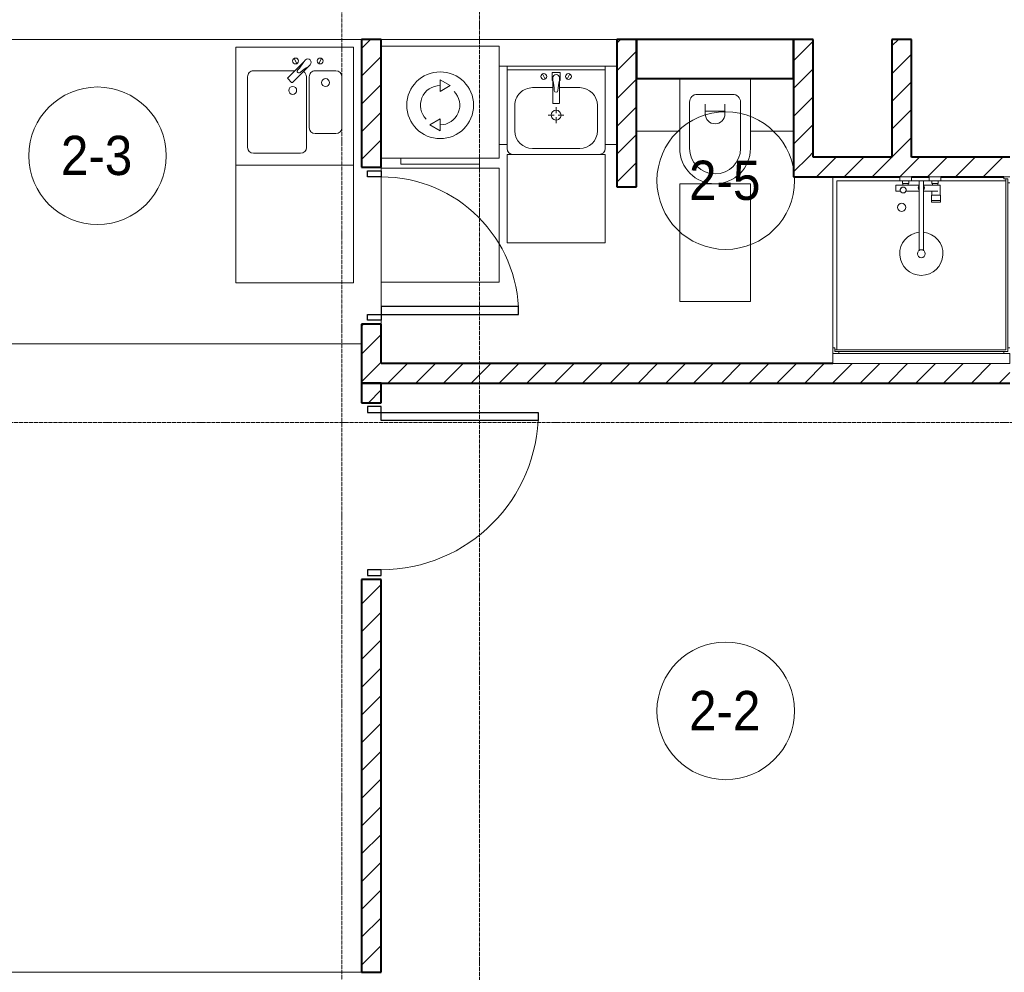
# Model space of a CAD drawing. Header units: millimetres. Extents: x 110168 to 197584, y 7718 to 235556.
# Tile 8 of 42: x 117110 to 122123, y 16000 to 20850. Entities that reach past the tile are written whole.
import ezdxf

# ---------------------------------------------------------------- set-up
doc = ezdxf.new("R2010")
doc.units = ezdxf.units.MM
doc.linetypes.add('ADSK_Линия сетки', pattern=[25, 20, -2.5, 0, -2.5])
doc.linetypes.add('Линия сетки', pattern=[25, 20, -2.5, 0, -2.5])
for name, color, linetype, lineweight in [('Двери', 7, 'Continuous', 18), ('Марки помещений', 7, 'Continuous', 20), ('Мебель', 7, 'Continuous', 18), ('Оси', 7, 'Continuous', 9), ('Перекрытия', 7, 'Continuous', 18), ('Сантехнические приборы', 7, 'Continuous', 18), ('Стены', 7, 'Continuous', 18), ('Стены разрез', 7, 'Continuous', 40), ('Электрооборудование', 7, 'Continuous', 18)]:
    doc.layers.add(name, color=color, linetype=linetype, lineweight=lineweight)
doc.styles.add('Arial_3', font='arial.ttf', dxfattribs={"width": 0.9, "height": 200})
pattern_1 = [(45, (0, 0), (-70.71068, 70.71068), [])]

# ---------------------------------------------------------------- blocks, each defined once
blk = doc.blocks.new('MR_Мойка - Кухонная мойка-V20-МКСС_К4_L26_87_900_')
at = {"layer": 'Сантехнические приборы', "color": 253, "true_color": 0xaaaaaa}
for p, q in [((-300, -50), (-300, 550)), ((-300, 550), (300, 550)), ((-300, -50), (-300, 550)), ((300, 550), (300, -50)), ((-60, 100), (-60, 460)), ((-30, 490), (210, 490)), ((240, 460), (240, 100)), ((-240, 100), (-240, 360)), ((-210, 390), (-104, 390)), ((-74, 360), (-74, 100)), ((-69.8, 48.2), (11.4, 129.4)), ((35.5, 105.4), (-45.7, 24.2)), ((15.7, 129.4), (35.5, 109.6)), ((-104, 70), (-210, 70)), ((210, 70), (0.1, 70)), ((-136.7, 6.7), (-122.6, 33.3)), ((-79, 39), (-69.8, 48.2)), ((-45.7, 24.2), (-55, 14.9)), ((2.7, 6.7), (-11.4, 33.3)), ((300, -50), (-300, -50))]:
    blk.add_line(p, q, dxfattribs=at)
for centre, radius, start, end in [((-30, 460), 30, 90, 180), ((210, 460), 30, 0, 90), ((-210, 360), 30, 90, 180), ((-104, 360), 30, 0, 90), ((10, 170), 20, 0, 180), ((10, 170), 20, 180, 0), ((-157, 130), 20, 0, 180), ((-157, 130), 20, 180, 0), ((13.5, 127.3), 3, 45, 135), ((13.5, 127.3), 3, 45, 135), ((33.3, 107.5), 3, 315, 45), ((33.3, 107.5), 3, 315, 45), ((-210, 100), 30, 180, 270), ((-104, 100), 30, 270, 0), ((-171.5, 230.2), 208.5, 299.1823, 313.4054), ((-30, 100), 30, 180, 241.4489), ((136.3, -77.5), 208.5, 136.5946, 150.8177), ((-21.7, 72.3), 9.19, 315, 135), ((210, 100), 30, 270, 0), ((-129.7, 20), 15, 0, 180), ((-129.7, 20), 15, 180, 0), ((-67, 26.9), 17, 135, 315), ((-4.3, 20), 15, 0, 180), ((-4.3, 20), 15, 180, 0)]:
    blk.add_arc(centre, radius, start, end, dxfattribs=at)
blk = doc.blocks.new('MR_Зона обслуживания - MR_Зона обслуживания-2638763-МКСС_К4_L26_87_900_')
at = {"layer": 'Мебель', "lineweight": 9}
for p, q in [((300, 600), (-300, 600)), ((-300, 600), (-300, 0)), ((300, 0), (300, 600)), ((-300, 0), (300, 0))]:
    blk.add_line(p, q, dxfattribs=at)
blk = doc.blocks.new('MR_Унитаз - Гостевой санузел-2515867-МКСС_К4_L26_87_900_')
at = {"layer": 'Сантехнические приборы', "color": 253, "true_color": 0xaaaaaa}
for p, q in [((-180, 0), (-180, -355)), ((180, -355), (180, 0)), ((-90, -80), (90, -80)), ((-130, -355), (-130, -120)), ((-50, -180), (-50, -130)), ((50, -130), (50, -180)), ((130, -120), (130, -355)), ((-50, -165), (50, -165))]:
    blk.add_line(p, q, dxfattribs=at)
for centre, radius, start, end in [((-90, -120), 40, 90, 180), ((90, -120), 40, 360, 90), ((0, -180), 50, 180, 0), ((0, -355), 180, 180, 360), ((0, -355), 130, 180, 0)]:
    blk.add_arc(centre, radius, start, end, dxfattribs=at)
blk = doc.blocks.new('MR_Зона обслуживания - MR_Зона обслуживания-2638812-МКСС_К4_L26_87_900_')
at = {"layer": 'Мебель', "lineweight": 9}
for p, q in [((180, 0), (-180, 0)), ((-180, 0), (-180, -600)), ((180, -600), (180, 0)), ((-180, -600), (180, -600))]:
    blk.add_line(p, q, dxfattribs=at)
blk = doc.blocks.new('MR_Зона обслуживания - MR_Зона обслуживания-2638813-МКСС_К4_L26_87_900_')
at = {"layer": 'Мебель', "lineweight": 9}
blk.add_line((-110, -267.5), (110, -267.5), dxfattribs=at)
blk = doc.blocks.new('MR_Тумба-Умывальник с зеркалом - Тумба-умывальник_500-2638752-МКСС_К4_L26_87_900_')
at = {"layer": 'Сантехнические приборы', "color": 253, "true_color": 0xaaaaaa}
for p, q in [((-250, 400), (-250, 420)), ((-120, 420), (120, 420)), ((250, 420), (250, 400)), ((-210, 200), (-210, 330)), ((210, 330), (210, 200)), ((0, 290), (0, 260)), ((-10, 250), (-40, 250)), ((0, 210), (0, 240)), ((40, 250), (10, 250)), ((-17, 73.1), (-17, 187.9)), ((-14, 190.9), (14, 190.9)), ((17, 187.9), (17, 73.1)), ((-17, 110), (-120, 110)), ((120, 110), (17, 110)), ((-69.7, 39.8), (-55.6, 66.3)), ((-20, 73.1), (-17, 73.1)), ((-20, 33.1), (-20, 73.1)), ((-17, 60), (-17, 73.1)), ((17, 73.1), (17, 60)), ((17, 73.1), (20, 73.1)), ((20, 73.1), (20, 33.1)), ((69.7, 39.8), (55.6, 66.3)), ((-250, 20), (250, 20)), ((250, 0), (-250, 0)), ((20, 33.1), (-20, 33.1))]:
    blk.add_line(p, q, dxfattribs=at)
for centre, radius, start, end in [((-220, 420), 30, 90, 180), ((-120, 330), 90, 90, 180), ((120, 330), 90, 0, 90), ((220, 420), 30, 0, 90), ((0, 250), 25, 360, 180), ((0, 250), 25, 180, 360), ((-120, 200), 90, 180, 270), ((-14, 187.9), 3, 90, 180), ((-14, 187.9), 3, 105, 165), ((14, 187.9), 3, 0, 90), ((14, 187.9), 3, 15, 75), ((120, 200), 90, 270, 0), ((-217.6, 129.9), 208.5, 344.1823, 358.4054), ((0, 124.1), 9.19, 0, 180), ((217.6, 129.9), 208.5, 181.5946, 195.8177), ((-62.7, 53.1), 15, 0, 180), ((-62.7, 53.1), 15, 180, 0), ((0, 60), 17, 180, 0), ((62.7, 53.1), 15, 0, 180), ((62.7, 53.1), 15, 180, 0)]:
    blk.add_arc(centre, radius, start, end, dxfattribs=at)
blk = doc.blocks.new('MR_Зона обслуживания - MR_Зона обслуживания-2638754-МКСС_К4_L26_87_900_')
at = {"layer": 'Мебель', "lineweight": 9}
for p, q in [((250, 450), (-250, 450)), ((-250, 450), (-250, 0)), ((250, 0), (250, 450)), ((-250, 0), (250, 0))]:
    blk.add_line(p, q, dxfattribs=at)
blk = doc.blocks.new('MR_Зона обслуживания - MR_Зона обслуживания-V27-МКСС_К4_L26_87_900_')
at = {"layer": 'Мебель', "lineweight": 9}
for p, q in [((-9.4, 400), (-50, 400)), ((-50, 400), (-50, 0)), ((-50, 0), (-9.4, 0))]:
    blk.add_line(p, q, dxfattribs=at)
blk = doc.blocks.new('MR_Зона обслуживания - MR_Зона обслуживания-V28-МКСС_К4_L26_87_900_')
at = {"layer": 'Мебель', "lineweight": 9}
for p, q in [((50, 400), (-9.1, 400)), ((50, 0), (50, 400)), ((-9.1, 0), (50, 0))]:
    blk.add_line(p, q, dxfattribs=at)
blk = doc.blocks.new('MR_Душевой поддон - Санузел с душем_900х900-2638749-МКСС_К4_L26_87_900_')
at = {"layer": 'Сантехнические приборы', "color": 253, "true_color": 0xaaaaaa}
for p, q in [((-100, 870), (-90, 870)), ((-90, 870), (-90, 890)), ((-90, 890), (-70, 890)), ((790, 890), (-90, 890)), ((-90, 890), (-90, 10)), ((-80, 10), (-80, 880)), ((-80, 880), (790, 880)), ((-70, 890), (-70, 900)), ((770, 900), (770, 890)), ((770, 890), (790, 890)), ((780, 880), (780, 20)), ((790, 890), (790, 870)), ((790, 880), (790, 890)), ((790, 870), (800, 870)), ((800, 870), (800, 900)), ((800, 870), (800, 0)), ((338.7, 20), (338.7, 375.1)), ((361.3, 375.1), (361.3, 20)), ((251.9, 129.1), (298.9, 129.1)), ((251.9, 120), (251.9, 129.1)), ((251.9, 120), (298.9, 120)), ((251.9, 92.5), (251.9, 120)), ((298.9, 120), (251.9, 120)), ((298.9, 129.1), (298.9, 120)), ((298.9, 120), (298.9, 92.5)), ((298.9, 92.5), (251.9, 92.5)), ((253.8, 92.5), (296.6, 92.5)), ((253.8, 42), (253.8, 92.5)), ((266.7, 73.7), (338.7, 73.7)), ((296.6, 92.5), (296.6, 73.7)), ((361.3, 73.7), (428.7, 73.7)), ((455.7, 73.7), (479.1, 73.7)), ((479.1, 73.7), (479.1, 42)), ((-90, 30), (-100, 30)), ((-90, 10), (-90, 30)), ((-70, 10), (-90, 10)), ((-90, 10), (-80, 10)), ((250.2, 20), (-80, 20)), ((-70, 0), (-70, 10)), ((250.2, 20), (310, 20)), ((250.2, 0), (250.2, 20)), ((266.7, 42), (253.8, 42)), ((264, 34), (296, 34)), ((264, 20), (264, 34)), ((296, 20), (264, 20)), ((338.7, 42), (266.7, 42)), ((266.7, 42), (293.6, 42)), ((266.7, 34), (266.7, 42)), ((293.6, 34), (266.7, 34)), ((293.6, 42), (293.6, 34)), ((296, 34), (296, 20)), ((338.7, 20), (310, 20)), ((310, 20), (310, 0)), ((361.3, 20), (338.7, 20)), ((479.1, 42), (361.3, 42)), ((400, 20), (361.3, 20)), ((400, 0), (400, 20)), ((400, 20), (459.8, 20)), ((414, 20), (414, 34)), ((414, 34), (446, 34)), ((446, 20), (414, 20)), ((416.4, 34), (416.4, 42)), ((416.4, 42), (443.3, 42)), ((443.3, 34), (416.4, 34)), ((443.3, 42), (443.3, 34)), ((446, 34), (446, 20)), ((780, 20), (459.8, 20)), ((459.8, 20), (459.8, 0)), ((-100, 0), (-70, 0)), ((310, 0), (250.2, 0)), ((459.8, 0), (400, 0))]:
    blk.add_line(p, q, dxfattribs=at)
for centre, radius, start, end in [((350, 391.5), 110, 275.916, 264.084), ((350, 391.5), 20, 0, 180), ((350, 391.5), 20, 180, 0), ((350, 391.5), 20, 235.4667, 304.5333), ((450, 155.2), 20.9, 360, 180), ((450, 155.2), 20.9, 180, 360), ((350, 56.1), 15.5, 137.0093, 222.9907), ((350, 56.1), 15.5, 317.0093, 42.9907), ((442.2, 67.2), 15, 0, 180), ((442.2, 67.2), 15, 154.0483, 25.9517), ((442.2, 67.2), 15, 180, 0)]:
    blk.add_arc(centre, radius, start, end, dxfattribs=at)
blk = doc.blocks.new('MR_Зона обслуживания - MR_Зона обслуживания-2638751-МКСС_К4_L26_87_900_')
at = {"layer": 'Мебель', "lineweight": 9}
for p, q in [((450, 50), (-450, 50)), ((-450, 50), (-450, 0)), ((-450, 0), (450, 0)), ((450, 0), (450, 50))]:
    blk.add_line(p, q, dxfattribs=at)
blk = doc.blocks.new('A_DOR_Door - Вн_3_Одинарная_800x2100-3073095-МКСС_К4_L26_87_900_')
at = {"layer": 'Двери', "color": 253, "lineweight": 30, "true_color": 0xaaaaaa}
for p, q in [((-380, 20), (-350, 20)), ((-380, -50), (-380, 20)), ((-350, 20), (-350, -50)), ((350, -50), (350, 20)), ((350, 20), (380, 20)), ((380, 20), (380, -50)), ((-350, -50), (-380, -50)), ((-350, -50), (-350, -750)), ((-310, -50), (-350, -50)), ((-350, -50), (-350, -750)), ((-310, -750), (-310, -50)), ((380, -50), (350, -50)), ((-350, -750), (-310, -750))]:
    blk.add_line(p, q, dxfattribs=at)
at = {"layer": 'Двери', "color": 254, "lineweight": 9, "true_color": 0xd4d4d4}
blk.add_arc((-350, -50), 700, 270, 0, dxfattribs=at)
blk = doc.blocks.new('MR_Стиральная машина - Стиральная машина_600-2638733-МКСС_К4_L26_87_900_')
at = {"layer": 'Электрооборудование', "color": 253, "true_color": 0xaaaaaa}
for p, q in [((-300, 570), (300, 570)), ((-300, 0), (-300, 570)), ((-200, 600), (200, 600)), ((-200, 570), (-200, 600)), ((200, 600), (200, 570)), ((300, 570), (300, 0)), ((0, 430), (52, 400)), ((0, 370), (0, 430)), ((52, 400), (0, 370)), ((-52, 200), (0, 230)), ((0, 230), (0, 170)), ((0, 170), (-52, 200)), ((300, 0), (-300, 0))]:
    blk.add_line(p, q, dxfattribs=at)
for radius, start, end in [(170, 0, 180), (100, 90, 225), (100, 270, 45), (170, 180, 0)]:
    blk.add_arc((0, 300), radius, start, end, dxfattribs=at)
blk = doc.blocks.new('MR_Зона обслуживания - MR_Зона обслуживания-2638736-МКСС_К4_L26_87_900_')
at = {"layer": 'Мебель', "lineweight": 9}
for p, q in [((300, 580), (-300, 580)), ((-300, 580), (-300, 0)), ((300, 0), (300, 580)), ((-300, 0), (300, 0))]:
    blk.add_line(p, q, dxfattribs=at)
blk = doc.blocks.new('A_DOR_Door - Вн_3_Одинарная_900x2100-3073232-МКСС_К4_L26_87_900_')
at = {"layer": 'Двери', "color": 253, "lineweight": 30, "true_color": 0xaaaaaa}
for p, q in [((-400, 50), (-400, 850)), ((-400, 850), (-360, 850)), ((-400, 50), (-400, 850)), ((-360, 850), (-360, 50)), ((-430, 50), (-430, -20)), ((-400, 50), (-430, 50)), ((-360, 50), (-400, 50)), ((-400, -20), (-400, 50)), ((430, 50), (400, 50)), ((400, 50), (400, -20)), ((430, -20), (430, 50)), ((-430, -20), (-400, -20)), ((400, -20), (430, -20))]:
    blk.add_line(p, q, dxfattribs=at)
at = {"layer": 'Двери', "color": 254, "lineweight": 9, "true_color": 0xd4d4d4}
blk.add_arc((-400, 50), 800, 360, 90, dxfattribs=at)
blk = doc.blocks.new('135_SLK_K4_AR_rvt-1-МКСС_К4_L26_87_900_')
at = {"layer": 'Стены разрез', "lineweight": 9, "true_color": 0xaaaaaa}
h = blk.add_hatch(dxfattribs=at)
h.set_pattern_fill('FP_1', color=253, style=0, pattern_type=2)
h.set_pattern_definition(pattern_1)
h.paths.add_polyline_path([(118950, 19000), (118950, 19300), (118850, 19300), (118850, 19000)])
h.paths.add_polyline_path([(118850, 20100), (118950, 20100), (118950, 20750), (118850, 20750), (118850, 20265.1)])
h = blk.add_hatch(dxfattribs=at)
h.set_pattern_fill('FP_1', color=253, style=0, pattern_type=2)
h.set_pattern_definition(pattern_1)
h.paths.add_polyline_path([(120199.9, 20000), (120250, 20000), (120250, 20750), (120150, 20750), (120150, 20000)])
h = blk.add_hatch(dxfattribs=at)
h.set_pattern_fill('FP_1', color=253, style=0, pattern_type=2)
h.set_pattern_definition(pattern_1)
h.paths.add_polyline_path([(121150, 20150), (121150, 20750), (121050, 20750), (121050, 20150)])
h = blk.add_hatch(dxfattribs=at)
h.set_pattern_fill('FP_1', color=253, style=0, pattern_type=2)
h.set_pattern_definition(pattern_1)
h.paths.add_polyline_path([(121650, 20150), (121650, 20750), (121550, 20750), (121550, 20150)])
h = blk.add_hatch(dxfattribs=at)
h.set_pattern_fill('FP_1', color=253, style=0, pattern_type=2)
h.set_pattern_definition(pattern_1)
h.paths.add_polyline_path([(121740, 20050), (122150, 20050), (122150, 20150), (121050, 20150), (121050, 20050), (121679.1, 20050)])
h = blk.add_hatch(dxfattribs=at)
h.set_pattern_fill('FP_1', color=253, style=0, pattern_type=2)
h.set_pattern_definition(pattern_1)
h.paths.add_polyline_path([(122150, 19000), (122150, 19100), (118950, 19100), (118950, 19000), (121250, 19000)])
h = blk.add_hatch(dxfattribs=at)
h.set_pattern_fill('FP_1', color=253, style=0, pattern_type=2)
h.set_pattern_definition(pattern_1)
h.paths.add_polyline_path([(118950, 16000), (118950, 18000), (118850, 18000), (118850, 16000)])
h.paths.add_polyline_path([(118850, 18900), (118950, 18900), (118950, 19000), (118850, 19000)])
at = {"layer": 'Перекрытия', "color": 253, "true_color": 0xaaaaaa}
for p, q in [((118850, 20750), (116849.8, 20750)), ((120150, 20750), (118950, 20750)), ((118950, 20100), (118950, 20080)), ((118950, 20080), (118950, 20100)), ((118950, 20050), (118950, 19390)), ((118950, 19390), (118950, 20050)), ((118950, 19320), (118950, 19300)), ((118950, 19300), (118950, 19320)), ((115749.8, 16000), (118850, 16000))]:
    blk.add_line(p, q, dxfattribs=at)
at = {"layer": 'Стены', "color": 253, "true_color": 0xaaaaaa}
for p, q in [((115450, 19200), (118850, 19200)), ((118850, 19199.2), (115450, 19199.2))]:
    blk.add_line(p, q, dxfattribs=at)
at = {"layer": 'Стены разрез', "color": 253, "true_color": 0xaaaaaa}
for p, q in [((118850, 20750), (118850, 20100)), ((118950, 20750), (118850, 20750)), ((118950, 20100), (118950, 20750)), ((120150, 20750), (120150, 20000)), ((120250, 20750), (120150, 20750)), ((121050, 20750), (120250, 20750)), ((120250, 20750), (120250, 20550)), ((120250, 20000), (120250, 20750)), ((121050, 20550), (121050, 20750)), ((121050, 20750), (121050, 20150)), ((121150, 20750), (121050, 20750)), ((121150, 20150), (121150, 20750)), ((121550, 20750), (121550, 20150)), ((121650, 20750), (121550, 20750)), ((121650, 20150), (121650, 20750)), ((120250, 20550), (121050, 20550)), ((121050, 20150), (121050, 20050)), ((121550, 20150), (121150, 20150)), ((122150, 20150), (121650, 20150)), ((118850, 20100), (118950, 20100)), ((120150, 20000), (120250, 20000)), ((121050, 20050), (121590.2, 20050)), ((121650, 20050), (121740, 20050)), ((121799.8, 20050), (122120, 20050)), ((118850, 19300), (118850, 19000)), ((118950, 19300), (118850, 19300)), ((118950, 19100), (118950, 19300)), ((121250, 19100), (118950, 19100)), ((118850, 19000), (118950, 19000)), ((118850, 19000), (118850, 18900)), ((118950, 19000), (118850, 19000)), ((118950, 19000), (122150, 19000)), ((118950, 18900), (118950, 19000)), ((118850, 18900), (118950, 18900)), ((118850, 18000), (118850, 16000)), ((118950, 18000), (118850, 18000)), ((118950, 16000), (118950, 18000)), ((118850, 16000), (118950, 16000))]:
    blk.add_line(p, q, dxfattribs=at)
at = {"layer": 'Двери', "color": 253, "lineweight": 18, "true_color": 0xaaaaaa}
for name, p, rotation in [('A_DOR_Door - Вн_3_Одинарная_800x2100-3073095-МКСС_К4_L26_87_900_', (118900, 19700), 90), ('A_DOR_Door - Вн_3_Одинарная_900x2100-3073232-МКСС_К4_L26_87_900_', (118900, 18450), 270)]:
    blk.add_blockref(name, p, dxfattribs=dict(at, rotation=rotation))
at = {"layer": 'Мебель', "color": 253, "lineweight": 18, "true_color": 0xaaaaaa, "rotation": 180}
for name, p in [('MR_Зона обслуживания - MR_Зона обслуживания-V27-МКСС_К4_L26_87_900_', (119540.9, 20614.1)), ('MR_Зона обслуживания - MR_Зона обслуживания-V28-МКСС_К4_L26_87_900_', (120140.9, 20614.1)), ('MR_Зона обслуживания - MR_Зона обслуживания-2638754-МКСС_К4_L26_87_900_', (119840.9, 20164.1)), ('MR_Зона обслуживания - MR_Зона обслуживания-2638763-МКСС_К4_L26_87_900_', (118510, 20110)), ('MR_Зона обслуживания - MR_Зона обслуживания-2638736-МКСС_К4_L26_87_900_', (119250.3, 20094.6)), ('MR_Зона обслуживания - MR_Зона обслуживания-2638751-МКСС_К4_L26_87_900_', (121700, 19150))]:
    blk.add_blockref(name, p, dxfattribs=at)
at = {"layer": 'Мебель', "color": 253, "lineweight": 18, "true_color": 0xaaaaaa}
for name, p in [('MR_Зона обслуживания - MR_Зона обслуживания-2638813-МКСС_К4_L26_87_900_', (120360, 20550)), ('MR_Зона обслуживания - MR_Зона обслуживания-2638813-МКСС_К4_L26_87_900_', (120940, 20550)), ('MR_Зона обслуживания - MR_Зона обслуживания-2638812-МКСС_К4_L26_87_900_', (120650, 20015))]:
    blk.add_blockref(name, p, dxfattribs=at)
at = {"layer": 'Сантехнические приборы', "color": 253, "lineweight": 18, "true_color": 0xaaaaaa, "rotation": 180}
for name, p in [('MR_Мойка - Кухонная мойка-V20-МКСС_К4_L26_87_900_', (118510, 20660)), ('MR_Тумба-Умывальник с зеркалом - Тумба-умывальник_500-2638752-МКСС_К4_L26_87_900_', (119840.9, 20614.1)), ('MR_Душевой поддон - Санузел с душем_900х900-2638749-МКСС_К4_L26_87_900_', (122050, 20050))]:
    blk.add_blockref(name, p, dxfattribs=at)
at = {"layer": 'Сантехнические приборы', "color": 253, "lineweight": 18, "true_color": 0xaaaaaa}
blk.add_blockref('MR_Унитаз - Гостевой санузел-2515867-МКСС_К4_L26_87_900_', (120650, 20550), dxfattribs=at)
at = {"layer": 'Электрооборудование', "color": 253, "lineweight": 18, "true_color": 0xaaaaaa, "rotation": 180}
blk.add_blockref('MR_Стиральная машина - Стиральная машина_600-2638733-МКСС_К4_L26_87_900_', (119250.3, 20714.6), dxfattribs=at)
blk = doc.blocks.new('050_Марка_Помещение - Номер-620969-МКСС_К4_L26_87_900_')
at = {"layer": 'Марки помещений'}
blk.add_circle((0, 0), 3.5, dxfattribs=at)

msp = doc.modelspace()

# ---------------------------------------------------------------- linework, layer by layer
at = {"layer": 'Оси', "linetype": 'Линия сетки'}
for p, q in [((118750, 12025.7), (118750, 33100)), ((119450, 13295.7), (119450, 33100))]:
    msp.add_line(p, q, dxfattribs=at)
at = {"layer": 'Оси', "linetype": 'ADSK_Линия сетки'}
msp.add_line((136730, 18800), (110985.5, 18800), dxfattribs=at)

# ---------------------------------------------------------------- block references
at = {"lineweight": 5}
msp.add_blockref('135_SLK_K4_AR_rvt-1-МКСС_К4_L26_87_900_', (0, 0), dxfattribs=at)
at = {"layer": 'Марки помещений', "xscale": 99.99999999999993, "yscale": 99.99999999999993, "zscale": 99.99999999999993}
for p in [(117506.3, 20157.5), (120704.1, 20030.8), (120704.1, 17330.8)]:
    msp.add_blockref('050_Марка_Помещение - Номер-620969-МКСС_К4_L26_87_900_', p, dxfattribs=at)

# ---------------------------------------------------------------- texts
at = {"layer": 'Марки помещений', "lineweight": 9, "char_height": 200, "width": 447.342, "attachment_point": 1, "style": 'Arial_3'}
for s, insert in [('2-3', (117319.7, 20259.2)), ('2-5', (120517.6, 20132.5)), ('2-2', (120517.6, 17432.5))]:
    msp.add_mtext(s, dxfattribs=dict(at, insert=insert))

doc.saveas('drawing.dxf')
